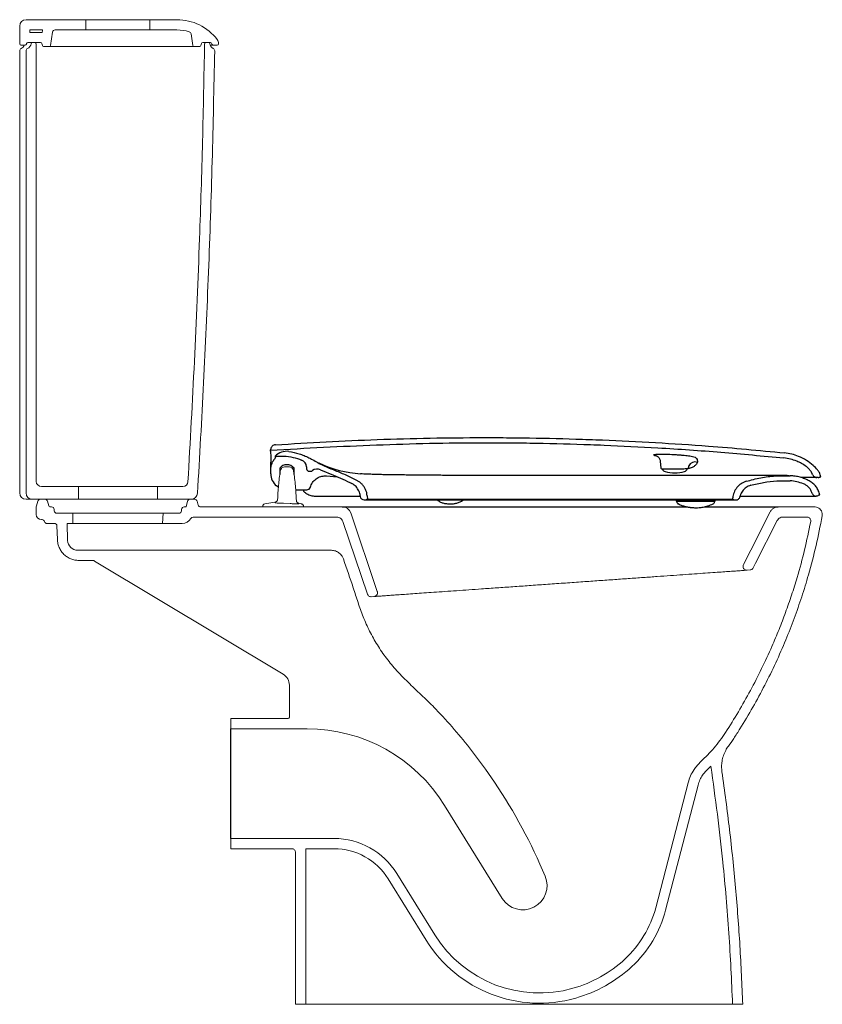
# Model space of a CAD drawing. Header units: millimetres. Extents: x 3325.214 to 3325.843, y 2584.557 to 2585.329.
import ezdxf

# ---------------------------------------------------------------- set-up
doc = ezdxf.new("R2010")
doc.units = ezdxf.units.MM
doc.layers.add('SANINDUSA', color=3, linetype='Continuous')

msp = doc.modelspace()

# ---------------------------------------------------------------- linework, layer by layer
at = {"layer": 'SANINDUSA', "linetype": 'Continuous', "lineweight": 15}
for p, q in [((3325.21885, 2585.32947), (3325.26585, 2585.32947)), ((3325.26585, 2585.32147), (3325.26585, 2585.32947)), ((3325.31585, 2585.32947), (3325.26585, 2585.32947)), ((3325.31585, 2585.32947), (3325.31585, 2585.32147)), ((3325.31585, 2585.32947), (3325.33713, 2585.32947)), ((3325.21385, 2585.32447), (3325.21385, 2585.31047)), ((3325.22185, 2585.32147), (3325.23182, 2585.32147)), ((3325.22185, 2585.32147), (3325.22185, 2585.31947)), ((3325.23148, 2585.31939), (3325.23174, 2585.32103)), ((3325.24162, 2585.32147), (3325.26585, 2585.32147)), ((3325.31585, 2585.32147), (3325.26585, 2585.32147)), ((3325.31585, 2585.32147), (3325.33713, 2585.32147)), ((3325.22185, 2585.31947), (3325.23028, 2585.31947)), ((3325.23799, 2585.30931), (3325.23965, 2585.31978)), ((3325.34824, 2585.31835), (3325.34967, 2585.30931)), ((3325.21385, 2584.95847), (3325.21385, 2585.30504)), ((3325.21485, 2585.30947), (3325.21813, 2585.30947)), ((3325.21885, 2585.30504), (3325.21885, 2584.95847)), ((3325.21908, 2585.31016), (3325.21928, 2585.31078)), ((3325.22023, 2585.31147), (3325.23028, 2585.31147)), ((3325.22379, 2585.31147), (3325.22585, 2585.31147)), ((3325.22685, 2585.31047), (3325.22685, 2584.96747)), ((3325.23125, 2585.31073), (3325.23166, 2585.30921)), ((3325.23262, 2585.30847), (3325.237, 2585.30847)), ((3325.23988, 2585.30847), (3325.237, 2585.30847)), ((3325.2425, 2585.30847), (3325.23988, 2585.30847)), ((3325.35066, 2585.30847), (3325.35504, 2585.30847)), ((3325.356, 2585.30921), (3325.35641, 2585.31073)), ((3325.35738, 2585.31147), (3325.36343, 2585.31147)), ((3325.35984, 2585.31147), (3325.36192, 2585.31147)), ((3325.36438, 2585.31078), (3325.36458, 2585.31016)), ((3325.36553, 2585.30947), (3325.36882, 2585.30947)), ((3325.36983, 2585.31078), (3325.36982, 2585.31045)), ((3325.42214, 2584.97896), (3325.42472, 2584.97897)), ((3325.23085, 2584.96347), (3325.25985, 2584.96347)), ((3325.25985, 2584.95347), (3325.25985, 2584.96347)), ((3325.32185, 2584.96347), (3325.25985, 2584.96347)), ((3325.32185, 2584.96347), (3325.32185, 2584.95347)), ((3325.32185, 2584.96347), (3325.34181, 2584.96347)), ((3325.22385, 2584.95347), (3325.21885, 2584.95347)), ((3325.22385, 2584.95347), (3325.25985, 2584.95347)), ((3325.22806, 2584.95198), (3325.22706, 2584.94823)), ((3325.23, 2584.95347), (3325.23371, 2584.95347)), ((3325.23564, 2584.95198), (3325.23666, 2584.94821)), ((3325.25985, 2584.95347), (3325.32185, 2584.95347)), ((3325.32185, 2584.95347), (3325.34828, 2584.95347)), ((3325.34427, 2584.94747), (3325.34548, 2584.95198)), ((3325.34741, 2584.95347), (3325.35113, 2584.95347)), ((3325.35387, 2584.94895), (3325.35306, 2584.95198)), ((3325.41406, 2584.95115), (3325.40599, 2584.94984)), ((3325.41406, 2584.95087), (3325.41406, 2584.95115)), ((3325.42604, 2584.95006), (3325.42065, 2584.95031)), ((3325.43488, 2584.94984), (3325.43264, 2584.95031)), ((3325.22685, 2584.94668), (3325.22685, 2584.94147)), ((3325.23762, 2584.94747), (3325.23892, 2584.94747)), ((3325.24096, 2584.9444), (3325.24092, 2584.94554)), ((3325.24296, 2584.94247), (3325.25547, 2584.94247)), ((3325.25557, 2584.93947), (3325.25547, 2584.94247)), ((3325.32624, 2584.94247), (3325.25547, 2584.94247)), ((3325.32624, 2584.94247), (3325.32596, 2584.93447)), ((3325.32624, 2584.94247), (3325.33875, 2584.94247)), ((3325.34079, 2584.94554), (3325.34075, 2584.9444)), ((3325.34279, 2584.94747), (3325.34427, 2584.94747)), ((3325.3558, 2584.94747), (3325.46683, 2584.94747)), ((3325.40443, 2584.94789), (3325.40443, 2584.94746)), ((3325.40443, 2584.94746), (3325.40512, 2584.94746)), ((3325.41497, 2584.94746), (3325.40512, 2584.94746)), ((3325.41497, 2584.94746), (3325.4259, 2584.94747)), ((3325.43575, 2584.94747), (3325.4259, 2584.94747)), ((3325.43575, 2584.94747), (3325.43643, 2584.94747)), ((3325.43643, 2584.94747), (3325.43643, 2584.94789)), ((3325.4943, 2584.88115), (3325.47346, 2584.94271)), ((3325.80865, 2584.94747), (3325.83723, 2584.94747)), ((3325.23085, 2584.93747), (3325.23137, 2584.93747)), ((3325.23524, 2584.93447), (3325.24103, 2584.93447)), ((3325.25096, 2584.93447), (3325.25143, 2584.92119)), ((3325.25096, 2584.93447), (3325.2554, 2584.93447)), ((3325.2554, 2584.93447), (3325.25557, 2584.93947)), ((3325.32596, 2584.93447), (3325.2554, 2584.93447)), ((3325.32596, 2584.93447), (3325.34116, 2584.93447)), ((3325.34982, 2584.93947), (3325.46253, 2584.93947)), ((3325.48655, 2584.87908), (3325.46727, 2584.93607)), ((3325.81234, 2584.93947), (3325.83121, 2584.93947)), ((3325.24303, 2584.93254), (3325.2434, 2584.92187)), ((3325.35935, 2584.91347), (3325.25942, 2584.91347)), ((3325.4453, 2584.91347), (3325.35935, 2584.91347)), ((3325.45825, 2584.91347), (3325.44536, 2584.91347)), ((3325.27106, 2584.90547), (3325.26039, 2584.90547)), ((3325.42046, 2584.8162), (3325.27261, 2584.90504)), ((3325.78661, 2584.898), (3325.78429, 2584.89784)), ((3325.49166, 2584.87719), (3325.4896, 2584.87705)), ((3325.42531, 2584.78234), (3325.42531, 2584.80763)), ((3325.42446, 2584.78147), (3325.37935, 2584.78147)), ((3325.37935, 2584.77347), (3325.37935, 2584.78147)), ((3325.43916, 2584.77347), (3325.37935, 2584.77347)), ((3325.56826, 2584.75639), (3325.57919, 2584.74173)), ((3325.58625, 2584.73153), (3325.57919, 2584.74173)), ((3325.75344, 2584.7419), (3325.75583, 2584.74414)), ((3325.73807, 2584.73124), (3325.7126, 2584.6332)), ((3325.74582, 2584.72924), (3325.72034, 2584.63119)), ((3325.59232, 2584.64052), (3325.54707, 2584.71343)), ((3325.37935, 2584.68747), (3325.43916, 2584.68747)), ((3325.37935, 2584.67947), (3325.37935, 2584.68747)), ((3325.4603, 2584.68747), (3325.43916, 2584.68747)), ((3325.37935, 2584.67947), (3325.42716, 2584.67947)), ((3325.4603, 2584.67947), (3325.43816, 2584.67947)), ((3325.43816, 2584.55747), (3325.43816, 2584.67947)), ((3325.43016, 2584.55747), (3325.43016, 2584.67647)), ((3325.53943, 2584.61194), (3325.50958, 2584.66005)), ((3325.53264, 2584.60772), (3325.50279, 2584.65583)), ((3325.43016, 2584.55747), (3325.43816, 2584.55747)), ((3325.43816, 2584.55747), (3325.44251, 2584.55747)), ((3325.64279, 2584.55747), (3325.46704, 2584.55747)), ((3325.64279, 2584.55747), (3325.65079, 2584.55747)), ((3325.77283, 2584.55747), (3325.78083, 2584.55747))]:
    msp.add_line(p, q, dxfattribs=at)
at = {"layer": 'SANINDUSA'}
for p, q in [((3325.41063, 2584.99196), (3325.41063, 2584.99216)), ((3325.41069, 2584.98524), (3325.41071, 2584.98252)), ((3325.41079, 2584.97403), (3325.41071, 2584.98252)), ((3325.71621, 2584.98324), (3325.71672, 2584.97794)), ((3325.41079, 2584.97347), (3325.41079, 2584.97682)), ((3325.41779, 2584.97777), (3325.41783, 2584.97294)), ((3325.42904, 2584.97286), (3325.429, 2584.97786)), ((3325.43875, 2584.97894), (3325.43883, 2584.97736)), ((3325.44083, 2584.97546), (3325.44218, 2584.97546)), ((3325.44977, 2584.9766), (3325.45985, 2584.97225)), ((3325.48111, 2584.9734), (3325.48112, 2584.97341)), ((3325.71781, 2584.97704), (3325.71785, 2584.97694)), ((3325.73728, 2584.97711), (3325.73731, 2584.97721)), ((3325.73838, 2584.97813), (3325.73845, 2584.97899)), ((3325.45432, 2584.9718), (3325.46294, 2584.97106)), ((3325.45985, 2584.97225), (3325.45984, 2584.97227)), ((3325.83994, 2584.97051), (3325.83884, 2584.97051)), ((3325.84168, 2584.97101), (3325.84198, 2584.97101)), ((3325.43034, 2584.96082), (3325.4349, 2584.96082)), ((3325.43639, 2584.96081), (3325.43639, 2584.96043)), ((3325.43639, 2584.96043), (3325.43639, 2584.96022)), ((3325.44682, 2584.95592), (3325.44692, 2584.95592)), ((3325.48087, 2584.95612), (3325.4809, 2584.95575)), ((3325.48399, 2584.95292), (3325.48432, 2584.95292)), ((3325.48432, 2584.95292), (3325.48432, 2584.95292)), ((3325.48432, 2584.95292), (3325.56793, 2584.95292)), ((3325.48619, 2584.95342), (3325.48662, 2584.95342)), ((3325.48638, 2584.95621), (3325.48662, 2584.95342)), ((3325.48638, 2584.95617), (3325.48638, 2584.95621)), ((3325.48638, 2584.95617), (3325.48662, 2584.95342)), ((3325.48662, 2584.95342), (3325.56844, 2584.95342)), ((3325.48662, 2584.95342), (3325.48662, 2584.95342)), ((3325.56793, 2584.95292), (3325.65798, 2584.95292)), ((3325.56844, 2584.95342), (3325.65768, 2584.95342)), ((3325.65768, 2584.95342), (3325.73089, 2584.95342)), ((3325.65798, 2584.95292), (3325.73237, 2584.95292)), ((3325.72852, 2584.95292), (3325.72856, 2584.95237)), ((3325.72906, 2584.95192), (3325.74043, 2584.95192)), ((3325.7291, 2584.95192), (3325.72911, 2584.95164)), ((3325.73038, 2584.9498), (3325.73034, 2584.9498)), ((3325.73089, 2584.95342), (3325.75137, 2584.95342)), ((3325.73237, 2584.95292), (3325.75314, 2584.95292)), ((3325.74043, 2584.95192), (3325.75879, 2584.95192)), ((3325.75137, 2584.95342), (3325.77291, 2584.95342)), ((3325.75314, 2584.95292), (3325.77522, 2584.95292)), ((3325.75874, 2584.95158), (3325.75875, 2584.95192)), ((3325.75933, 2584.95292), (3325.75928, 2584.95237)), ((3325.77291, 2584.95342), (3325.77301, 2584.9545)), ((3325.77291, 2584.95342), (3325.77335, 2584.95342)), ((3325.77522, 2584.95292), (3325.77555, 2584.95292)), ((3325.83865, 2584.95592), (3325.83833, 2584.95592)), ((3325.84093, 2584.95692), (3325.84118, 2584.95692)), ((3325.46683, 2584.94747), (3325.73747, 2584.94747)), ((3325.75059, 2584.94747), (3325.80865, 2584.94747)), ((3325.37935, 2584.68747), (3325.37935, 2584.77347))]:
    msp.add_line(p, q, dxfattribs=at)
at = {"layer": 'SANINDUSA', "flags": 128}
for points in [[(3325.71167, 2584.98781), (3325.71261, 2584.9877), (3325.71311, 2584.98756)], [(3325.7374, 2584.97721), (3325.73722, 2584.97721), (3325.73669, 2584.9772), (3325.73583, 2584.97719), (3325.73468, 2584.97718), (3325.73327, 2584.97717), (3325.73165, 2584.97716), (3325.72988, 2584.97714), (3325.72803, 2584.97713), (3325.72616, 2584.97711), (3325.72435, 2584.97709), (3325.72265, 2584.97708), (3325.72112, 2584.97707), (3325.71983, 2584.97705), (3325.71882, 2584.97705), (3325.71813, 2584.97704), (3325.71777, 2584.97704), (3325.71773, 2584.97704)], [(3325.8172, 2584.97192), (3325.8158, 2584.97196), (3325.81361, 2584.97199), (3325.81101, 2584.972), (3325.80788, 2584.97201), (3325.8041, 2584.97202), (3325.79951, 2584.97202), (3325.79395, 2584.97202), (3325.78815, 2584.97202), (3325.78488, 2584.97202), (3325.78315, 2584.97202), (3325.7827, 2584.97202), (3325.78259, 2584.97202), (3325.78259, 2584.97202), (3325.78259, 2584.97202), (3325.78259, 2584.97202), (3325.78259, 2584.97202), (3325.78259, 2584.97202), (3325.78259, 2584.97202), (3325.78259, 2584.97202), (3325.77856, 2584.97202), (3325.77374, 2584.97202), (3325.77015, 2584.97202), (3325.76619, 2584.97202), (3325.76182, 2584.97202), (3325.76068, 2584.97202), (3325.7604, 2584.97202), (3325.76026, 2584.97202), (3325.76019, 2584.97202), (3325.76015, 2584.97202), (3325.76014, 2584.97202), (3325.76014, 2584.97202), (3325.76014, 2584.97202), (3325.76014, 2584.97202), (3325.76014, 2584.97202), (3325.76014, 2584.97202), (3325.76014, 2584.97202), (3325.76014, 2584.97202), (3325.76014, 2584.97202), (3325.75945, 2584.97202), (3325.75745, 2584.97202), (3325.75723, 2584.97202), (3325.75712, 2584.97202), (3325.75709, 2584.97202), (3325.75708, 2584.97202), (3325.75707, 2584.97202), (3325.75707, 2584.97202), (3325.75707, 2584.97202), (3325.75707, 2584.97202), (3325.75707, 2584.97202), (3325.75707, 2584.97202), (3325.75707, 2584.97202), (3325.75707, 2584.97202), (3325.7486, 2584.97203), (3325.7405, 2584.97203), (3325.73268, 2584.97203), (3325.72521, 2584.97204), (3325.71802, 2584.97204), (3325.71085, 2584.97204), (3325.70379, 2584.97204), (3325.69823, 2584.97205), (3325.69298, 2584.97205), (3325.68805, 2584.97205), (3325.68346, 2584.97206), (3325.67922, 2584.97206), (3325.67501, 2584.97206), (3325.67094, 2584.97206), (3325.66595, 2584.97206), (3325.66312, 2584.97206), (3325.6585, 2584.97207), (3325.65338, 2584.97207), (3325.6479, 2584.97207), (3325.63841, 2584.97208), (3325.62801, 2584.97209), (3325.61672, 2584.9721), (3325.60456, 2584.97211), (3325.59154, 2584.97212), (3325.58297, 2584.97213), (3325.58078, 2584.97213), (3325.57968, 2584.97213), (3325.57941, 2584.97213), (3325.57927, 2584.97213), (3325.57923, 2584.97213), (3325.57922, 2584.97213), (3325.57921, 2584.97213), (3325.5792, 2584.97213), (3325.5792, 2584.97213), (3325.5792, 2584.97213), (3325.5792, 2584.97213), (3325.5792, 2584.97213), (3325.5721, 2584.97214), (3325.56418, 2584.97214), (3325.56161, 2584.97214), (3325.56029, 2584.97215), (3325.56027, 2584.97215), (3325.56026, 2584.97215), (3325.56026, 2584.97215), (3325.56026, 2584.97215), (3325.56026, 2584.97215), (3325.56026, 2584.97215), (3325.56026, 2584.97215), (3325.56026, 2584.97215), (3325.56009, 2584.97215), (3325.5593, 2584.97215)]]:
    msp.add_lwpolyline(points, dxfattribs=at)
at = {"layer": 'SANINDUSA', "linetype": 'Continuous', "lineweight": 15, "flags": 128}
for points in [[(3325.80241, 2584.94363), (3325.78716, 2584.91354), (3325.7814, 2584.90219)], [(3325.80788, 2584.93673), (3325.79096, 2584.90336), (3325.78908, 2584.89964)]]:
    msp.add_lwpolyline(points, dxfattribs=at)
at = {"layer": 'SANINDUSA', "linetype": 'Continuous', "lineweight": 15}
for centre, radius, start, end in [((3325.21885, 2585.32447), 0.005, 90, 180), ((3325.33713, 2585.28947), 0.04, 37.68306, 90), ((3325.24162, 2585.31947), 0.01, 168.46304, 171), ((3325.24162, 2585.31947), 0.002, 90, 171), ((3325.33713, 2585.28947), 0.032, 72.27153, 90), ((3325.23028, 2585.31047), 0.009, 82.33174, 90), ((3325.34626, 2585.31804), 0.002, 9, 72.27153), ((3325.36483, 2585.31086), 0.005, 359.05463, 37.68306), ((3325.21485, 2585.31047), 0.001, 180, 270), ((3325.21585, 2585.30504), 0.002, 115.37693, 180), ((3325.21285, 2585.31137), 0.005, 295.37786, 337.35161), ((3325.21813, 2585.31047), 0.001, 270, 342), ((3325.22085, 2585.30504), 0.002, 115.38622, 180.00086), ((3325.22023, 2585.31047), 0.001, 90, 162), ((3325.21785, 2585.31136), 0.005, 295.39151, 351.39135), ((3325.22378, 2585.31047), 0.001, 90.00634, 171.38488), ((3325.22585, 2585.31047), 0.001, 0, 90), ((3325.23028, 2585.31047), 0.001, 15, 90), ((3325.23262, 2585.30947), 0.001, 195, 270), ((3325.237, 2585.30947), 0.001, 270, 351), ((3325.35066, 2585.30947), 0.001, 189, 270), ((3325.35504, 2585.30947), 0.001, 270, 345), ((3325.35738, 2585.31047), 0.001, 90, 165), ((3325.35984, 2585.31047), 0.001, 90, 179.05833), ((3325.36192, 2585.31047), 0.001, 8.44857, 90), ((3325.36785, 2585.31135), 0.005, 188.44857, 243.65953), ((3325.36343, 2585.31047), 0.001, 18, 90), ((3325.36553, 2585.31047), 0.001, 198, 270), ((3325.36475, 2585.30507), 0.002, 359.02076, 63.65953), ((3325.36882, 2585.31047), 0.001, 270, 359.05231), ((3325.23085, 2584.96747), 0.004, 180, 270), ((3325.34181, 2584.96747), 0.004, 270, 356.59202), ((3325.21885, 2584.95847), 0.005, 180, 270), ((3325.22385, 2584.95847), 0.005, 180, 270), ((3325.34828, 2584.95847), 0.005, 270, 356.53134), ((3325.23, 2584.95147), 0.002, 90, 165), ((3325.23371, 2584.95147), 0.002, 15, 90), ((3325.34741, 2584.95147), 0.002, 90, 165), ((3325.35113, 2584.95147), 0.002, 15, 90), ((3325.23285, 2584.94668), 0.006, 165, 180), ((3325.23762, 2584.94847), 0.001, 195, 270), ((3325.23892, 2584.94547), 0.002, 2, 90), ((3325.24296, 2584.94447), 0.002, 182, 270), ((3325.33875, 2584.94447), 0.002, 270, 358), ((3325.34279, 2584.94547), 0.002, 90, 178), ((3325.3558, 2584.94947), 0.002, 195, 270), ((3325.46683, 2584.94047), 0.007, 18.69489, 90), ((3325.23085, 2584.94147), 0.004, 180, 270), ((3325.23137, 2584.93547), 0.002, 14.47751, 90), ((3325.23524, 2584.93647), 0.002, 194.47751, 270), ((3325.24103, 2584.93247), 0.002, 2, 90), ((3325.34116, 2584.94247), 0.008, 270, 330), ((3325.34982, 2584.93747), 0.002, 90, 150), ((3325.25942, 2584.92147), 0.008, 182, 269.99982), ((3325.49145, 2584.88019), 0.003, 274.03579, 349.38496), ((3325.41531, 2584.80763), 0.01, 0, 58.99978), ((3325.43916, 2584.64647), 0.127, 31.82114, 90), ((3325.22867, 2584.49158), 0.43063, 22.70963, 33.86285), ((3325.4603, 2584.62947), 0.058, 31.82114, 90), ((3325.4603, 2584.62947), 0.05, 31.82114, 90), ((3325.60842, 2584.65051), 0.01896, 211.82114, 22.70963), ((3325.6318, 2584.6542), 0.08348, 312.73019, 345.43475), ((3325.6318, 2584.6542), 0.09148, 312.73019, 345.43475), ((3325.62137, 2584.66279), 0.09643, 211.82114, 285.84749), ((3325.62137, 2584.66279), 0.10443, 211.82114, 285.84749), ((3325.62026, 2584.66668), 0.10048, 285.84749, 312.73019), ((3325.62026, 2584.66668), 0.10848, 285.84749, 312.73019)]:
    msp.add_arc(centre, radius, start, end, dxfattribs=at)
at = {"layer": 'SANINDUSA'}
for centre, radius, start, end in [((3325.42329, 2584.97855), 0.0125, 82.03263, 136.67916), ((3325.42343, 2584.97346), 0.00709, 38.31515, 142.68485), ((3325.43276, 2584.97862), 0.006, 3, 68.44051), ((3325.48736, 2585.065), 0.0918, 244.8652, 266.07808), ((3325.7434, 2584.97752), 0.00524, 68.88197, 156.95365), ((3325.42344, 2584.97347), 0.01265, 180, 229.02019), ((3325.44083, 2584.97746), 0.002, 183, 270), ((3325.44218, 2584.97746), 0.002, 270, 308.44475), ((3325.44715, 2584.9712), 0.006, 64.13465, 128.44475), ((3325.71772, 2584.97804), 0.001, 185.5, 270.5), ((3325.72066, 2584.97799), 0.003, 200.5, 255.11074), ((3325.72734, 2585.00311), 0.02899, 255.11074, 285.88926), ((3325.73445, 2584.97811), 0.003, 285.88926, 340.5), ((3325.73739, 2584.97821), 0.001, 270.5, 355.5), ((3325.43893, 2584.96392), 0.0031, 270.00948, 343.98105), ((3325.48399, 2584.95602), 0.0031, 185, 270), ((3325.48432, 2584.95667), 0.00375, 270, 299.92656), ((3325.48432, 2584.95667), 0.00375, 270, 299.92656), ((3325.72906, 2584.95242), 0.0005, 185, 270), ((3325.75685, 2584.95156), 0.00189, 293.61707, 0.75405), ((3325.75878, 2584.95241), 0.000496, 270.38112, 355.47746)]:
    msp.add_arc(centre, radius, start, end, dxfattribs=at)
at = {"layer": 'SANINDUSA', "linetype": 'Continuous', "lineweight": 15}
for points, knots in [([(3325.35066, 2585.30847), (3325.35052, 2585.30847), (3325.35024, 2585.30847), (3325.34897, 2585.30847), (3325.34707, 2585.30847), (3325.3448, 2585.30847), (3325.34146, 2585.30847), (3325.33696, 2585.30847), (3325.3315, 2585.30847), (3325.32512, 2585.30847), (3325.31788, 2585.30847), (3325.30989, 2585.30847), (3325.30127, 2585.30847), (3325.29212, 2585.30847), (3325.28256, 2585.30847), (3325.27269, 2585.30847), (3325.26264, 2585.30847), (3325.25251, 2585.30847), (3325.24584, 2585.30847), (3325.2425, 2585.30847)], [0, 0, 0, 0, 0.1400877, 0.2801764, 0.3283706, 0.3766558, 0.4247615, 0.4728617, 0.5211152, 0.5692162, 0.6172191, 0.6653745, 0.7133776, 0.7610933, 0.8089589, 0.8566739, 0.9043993, 0.9522759, 1, 1, 1, 1]), ([(3325.35884, 2585.31048), (3325.35835, 2585.28505), (3325.35738, 2585.23419), (3325.35477, 2585.15119), (3325.35114, 2585.06218), (3325.34757, 2584.99864), (3325.3458, 2584.96723)], [0, 0, 0, 0, 0.222111, 0.444242, 0.725224, 1, 1, 1, 1]), ([(3325.36675, 2585.30504), (3325.36616, 2585.27612), (3325.365, 2585.21828), (3325.36204, 2585.13155), (3325.35826, 2585.04483), (3325.35493, 2584.98705), (3325.35327, 2584.95816)], [0, 0, 0, 0, 0.249941, 0.499912, 0.749941, 1, 1, 1, 1]), ([(3325.36553, 2585.30947), (3325.36553, 2585.30947), (3325.36553, 2585.30947), (3325.36536, 2585.30947), (3325.3648, 2585.30947), (3325.36412, 2585.30947), (3325.36359, 2585.30947), (3325.36329, 2585.30947)], [0, 0, 0, 0, 0.02407, 0.3330789, 0.6420874, 0.7965833, 1, 1, 1, 1]), ([(3325.41609, 2584.9533), (3325.41627, 2584.95678), (3325.41666, 2584.96434), (3325.41768, 2584.97182), (3325.41819, 2584.97556)], [0, 0, 0, 0, 0.4992582, 1, 1, 1, 1]), ([(3325.41819, 2584.97556), (3325.41831, 2584.97602), (3325.41854, 2584.97695), (3325.41949, 2584.97806), (3325.42072, 2584.97882), (3325.42167, 2584.97892), (3325.42214, 2584.97896)], [0, 0, 0, 0, 0.247936, 0.497229, 0.748098, 1, 1, 1, 1]), ([(3325.42868, 2584.97556), (3325.42856, 2584.97602), (3325.42832, 2584.97695), (3325.42738, 2584.97806), (3325.42614, 2584.97882), (3325.42519, 2584.97892), (3325.42472, 2584.97897)], [0, 0, 0, 0, 0.247842, 0.497103, 0.748011, 1, 1, 1, 1]), ([(3325.42868, 2584.97556), (3325.4292, 2584.97169), (3325.43026, 2584.96394), (3325.43063, 2584.95611), (3325.43081, 2584.95244)], [0, 0, 0, 0, 0.499868, 1, 1, 1, 1]), ([(3325.40599, 2584.94984), (3325.40578, 2584.94977), (3325.40535, 2584.94962), (3325.40484, 2584.94916), (3325.4045, 2584.94856), (3325.40446, 2584.94811), (3325.40443, 2584.94789)], [0, 0, 0, 0, 0.25, 0.5, 0.75, 1, 1, 1, 1]), ([(3325.41406, 2584.95115), (3325.41432, 2584.95121), (3325.41485, 2584.95132), (3325.41544, 2584.95173), (3325.41564, 2584.95209), (3325.41572, 2584.95222)], [0, 0, 0, 0, 0.39089, 0.78178, 1, 1, 1, 1]), ([(3325.42065, 2584.95031), (3325.41992, 2584.95032), (3325.41844, 2584.95033), (3325.41646, 2584.95041), (3325.41497, 2584.95054), (3325.41417, 2584.9507), (3325.41409, 2584.95082), (3325.41406, 2584.95087)], [0, 0, 0, 0, 0.212397, 0.42536, 0.640043, 0.855973, 1, 1, 1, 1]), ([(3325.41572, 2584.95222), (3325.41579, 2584.95232), (3325.41602, 2584.95263), (3325.41606, 2584.95303), (3325.41609, 2584.9533)], [0, 0, 0, 0, 0.306392, 1, 1, 1, 1]), ([(3325.43271, 2584.95006), (3325.43265, 2584.95001), (3325.43255, 2584.94991), (3325.43144, 2584.94986), (3325.42976, 2584.94987), (3325.42783, 2584.94994), (3325.42656, 2584.95002), (3325.42604, 2584.95006)], [0, 0, 0, 0, 0.21365, 0.42583, 0.638368, 0.852062, 1, 1, 1, 1]), ([(3325.43107, 2584.95147), (3325.43105, 2584.95152), (3325.43087, 2584.95182), (3325.43084, 2584.95218), (3325.43081, 2584.95244)], [0, 0, 0, 0, 0.299823, 1, 1, 1, 1]), ([(3325.43264, 2584.95031), (3325.43248, 2584.95035), (3325.43215, 2584.95044), (3325.43171, 2584.9507), (3325.43133, 2584.95104), (3325.43116, 2584.95133), (3325.43107, 2584.95147)], [0, 0, 0, 0, 0.249986, 0.499972, 0.749973, 1, 1, 1, 1]), ([(3325.43264, 2584.95031), (3325.43264, 2584.95031), (3325.43264, 2584.95031), (3325.43267, 2584.95018), (3325.43271, 2584.95006)], [0, 0, 0, 0, 0.000011, 1, 1, 1, 1]), ([(3325.43643, 2584.94789), (3325.43641, 2584.94812), (3325.43637, 2584.94857), (3325.43602, 2584.94916), (3325.43552, 2584.94963), (3325.43509, 2584.94977), (3325.43488, 2584.94984)], [0, 0, 0, 0, 0.25, 0.5, 0.75, 1, 1, 1, 1]), ([(3325.80241, 2584.94363), (3325.80284, 2584.9443), (3325.80369, 2584.94563), (3325.80571, 2584.94695), (3325.80745, 2584.94743), (3325.80844, 2584.94746), (3325.80865, 2584.94747)], [0, 0, 0, 0, 0.3061348, 0.6122715, 0.9184105, 1, 1, 1, 1]), ([(3325.83723, 2584.94747), (3325.83733, 2584.94746), (3325.83812, 2584.94745), (3325.83959, 2584.94711), (3325.84134, 2584.94599), (3325.8426, 2584.94438), (3325.8433, 2584.94243), (3325.84319, 2584.94108), (3325.84313, 2584.9404)], [0, 0, 0, 0, 0.027558, 0.228678, 0.421508, 0.614339, 0.80717, 1, 1, 1, 1]), ([(3325.46253, 2584.93947), (3325.46309, 2584.93941), (3325.46422, 2584.9393), (3325.46571, 2584.93844), (3325.46675, 2584.93731), (3325.46712, 2584.93643), (3325.46727, 2584.93607)], [0, 0, 0, 0, 0.2709594, 0.5419209, 0.8128792, 1, 1, 1, 1]), ([(3325.74804, 2584.7478), (3325.74983, 2584.7495), (3325.75342, 2584.7529), (3325.7584, 2584.75846), (3325.76306, 2584.76433), (3325.7695, 2584.77375), (3325.7775, 2584.78677), (3325.78699, 2584.80346), (3325.79578, 2584.82058), (3325.80319, 2584.83659), (3325.80936, 2584.85134), (3325.81449, 2584.86475), (3325.81922, 2584.87833), (3325.82433, 2584.89466), (3325.82955, 2584.91381), (3325.83262, 2584.92853), (3325.83415, 2584.93589)], [0, 0, 0, 0, 0.035409, 0.070818, 0.106813, 0.142814, 0.234291, 0.32577, 0.417879, 0.509987, 0.578496, 0.647005, 0.715775, 0.784546, 0.892147, 1, 1, 1, 1]), ([(3325.76955, 2584.75979), (3325.77098, 2584.7618), (3325.77411, 2584.76635), (3325.78061, 2584.77651), (3325.78887, 2584.79035), (3325.79823, 2584.8076), (3325.80686, 2584.82523), (3325.81453, 2584.8427), (3325.82129, 2584.85996), (3325.82722, 2584.87694), (3325.83305, 2584.89597), (3325.83858, 2584.91709), (3325.84162, 2584.93263), (3325.84313, 2584.9404)], [0.0514766, 0.0514766, 0.0514766, 0.0514766, 0.0876123, 0.1314503, 0.2261358, 0.3209033, 0.4156698, 0.5103537, 0.5971454, 0.6839679, 0.7707588, 0.8853787, 1, 1, 1, 1]), ([(3325.80788, 2584.93673), (3325.80818, 2584.9372), (3325.80879, 2584.93816), (3325.81023, 2584.9391), (3325.81144, 2584.93942), (3325.81215, 2584.93946), (3325.8123, 2584.93947), (3325.81234, 2584.93947)], [0, 0, 0, 0, 0.306119, 0.612238, 0.918359, 0.978355, 1, 1, 1, 1]), ([(3325.83121, 2584.93947), (3325.83154, 2584.93943), (3325.83222, 2584.93937), (3325.83312, 2584.93885), (3325.8338, 2584.93809), (3325.83419, 2584.93714), (3325.83423, 2584.93637), (3325.83416, 2584.93597), (3325.83415, 2584.93589)], [0, 0, 0, 0, 0.191375, 0.382751, 0.574127, 0.765502, 0.956878, 1, 1, 1, 1]), ([(3325.26039, 2584.90547), (3325.2593, 2584.90553), (3325.25713, 2584.90565), (3325.25399, 2584.90661), (3325.25108, 2584.90812), (3325.24852, 2584.91015), (3325.24638, 2584.91265), (3325.24478, 2584.91549), (3325.2437, 2584.91861), (3325.2435, 2584.92078), (3325.2434, 2584.92187)], [0, 0, 0, 0, 0.12483, 0.249979, 0.374521, 0.499786, 0.62431, 0.749488, 0.87426, 1, 1, 1, 1]), ([(3325.45825, 2584.91347), (3325.45938, 2584.91336), (3325.46163, 2584.91313), (3325.46461, 2584.91141), (3325.46669, 2584.90914), (3325.46742, 2584.90739), (3325.46772, 2584.90667)], [0, 0, 0, 0, 0.270962, 0.541924, 0.812885, 1, 1, 1, 1]), ([(3325.27106, 2584.90547), (3325.27134, 2584.90545), (3325.27188, 2584.90541), (3325.27237, 2584.90516), (3325.27261, 2584.90504)], [0, 0, 0, 0, 0.500003, 1, 1, 1, 1]), ([(3325.46772, 2584.90667), (3325.47031, 2584.89911), (3325.47418, 2584.88776), (3325.47915, 2584.87258), (3325.48313, 2584.86114), (3325.48813, 2584.84997), (3325.49422, 2584.83907), (3325.50135, 2584.82865), (3325.50985, 2584.81843), (3325.51961, 2584.80868), (3325.53011, 2584.79895), (3325.54202, 2584.78726), (3325.55481, 2584.77309), (3325.56378, 2584.76195), (3325.56826, 2584.75638)], [0, 0, 0, 0, 0.130338, 0.195528, 0.260689, 0.327744, 0.394798, 0.464111, 0.533423, 0.611182, 0.689022, 0.766821, 0.883411, 1, 1, 1, 1]), ([(3325.78429, 2584.89784), (3325.78416, 2584.89783), (3325.78389, 2584.89781), (3325.78205, 2584.89768), (3325.77923, 2584.89748), (3325.77543, 2584.89721), (3325.77088, 2584.89689), (3325.76547, 2584.89651), (3325.75906, 2584.89606), (3325.75162, 2584.89553), (3325.74318, 2584.89494), (3325.73403, 2584.89429), (3325.72424, 2584.8936), (3325.71386, 2584.89287), (3325.70283, 2584.89209), (3325.69118, 2584.89127), (3325.67898, 2584.89041), (3325.66652, 2584.88953), (3325.65353, 2584.88861), (3325.64009, 2584.88766), (3325.62655, 2584.88671), (3325.61337, 2584.88578), (3325.60062, 2584.88488), (3325.58812, 2584.884), (3325.5766, 2584.88319), (3325.56605, 2584.88244), (3325.55644, 2584.88176), (3325.54722, 2584.88111), (3325.53864, 2584.88051), (3325.53077, 2584.87995), (3325.52362, 2584.87945), (3325.51708, 2584.87899), (3325.51121, 2584.87857), (3325.50606, 2584.87821), (3325.50164, 2584.8779), (3325.49799, 2584.87764), (3325.49513, 2584.87744), (3325.49318, 2584.8773), (3325.49217, 2584.87723), (3325.49203, 2584.87722), (3325.49201, 2584.87722)], [0, 0, 0, 0, 0.028883, 0.057824, 0.086698, 0.112706, 0.138807, 0.16491, 0.19092, 0.219181, 0.247445, 0.275338, 0.303337, 0.331333, 0.359224, 0.388223, 0.417339, 0.446471, 0.475494, 0.507133, 0.538774, 0.568596, 0.59851, 0.628424, 0.658246, 0.683412, 0.708638, 0.733848, 0.758991, 0.782807, 0.8067, 0.830592, 0.854408, 0.878235, 0.90214, 0.926043, 0.949869, 0.973349, 0.996897, 1, 1, 1, 1]), ([(3325.78429, 2584.89784), (3325.78426, 2584.89784), (3325.78417, 2584.89783), (3325.78375, 2584.89783), (3325.78302, 2584.89796), (3325.78213, 2584.89847), (3325.78146, 2584.89925), (3325.78109, 2584.90021), (3325.78103, 2584.90124), (3325.78128, 2584.90187), (3325.7814, 2584.90219)], [0, 0, 0, 0, 0.016121, 0.040973, 0.200815, 0.360654, 0.52049, 0.680325, 0.84016, 1, 1, 1, 1]), ([(3325.78908, 2584.89964), (3325.7889, 2584.89935), (3325.78853, 2584.89878), (3325.78768, 2584.89822), (3325.787, 2584.89803), (3325.78665, 2584.89801), (3325.78661, 2584.898)], [0, 0, 0, 0, 0.327045, 0.654095, 0.969718, 1, 1, 1, 1]), ([(3325.4943, 2584.88115), (3325.49436, 2584.8809), (3325.49449, 2584.8804), (3325.49443, 2584.87989), (3325.4944, 2584.87963)], [0, 0, 0, 0, 0.499425, 1, 1, 1, 1]), ([(3325.4896, 2584.87705), (3325.48926, 2584.87706), (3325.48859, 2584.87708), (3325.48766, 2584.87753), (3325.48693, 2584.87821), (3325.48667, 2584.8788), (3325.48655, 2584.87908)], [0, 0, 0, 0, 0.256485, 0.512964, 0.769449, 1, 1, 1, 1]), ([(3325.42531, 2584.78234), (3325.42527, 2584.78228), (3325.42504, 2584.78195), (3325.42472, 2584.78168), (3325.42446, 2584.78147)], [0, 0, 0, 0, 0.171304, 1, 1, 1, 1]), ([(3325.76455, 2584.73987), (3325.76442, 2584.7412), (3325.76414, 2584.7439), (3325.76452, 2584.74811), (3325.76557, 2584.7524), (3325.76726, 2584.7564), (3325.76883, 2584.75873), (3325.76955, 2584.75979)], [0, 0, 0, 0, 0.190606, 0.385583, 0.5988, 0.818201, 1, 1, 1, 1]), ([(3325.73807, 2584.73124), (3325.73863, 2584.73303), (3325.73975, 2584.73663), (3325.74228, 2584.74113), (3325.74506, 2584.74488), (3325.74704, 2584.74682), (3325.74804, 2584.7478)], [0, 0, 0, 0, 0.28692, 0.575545, 0.786184, 1, 1, 1, 1]), ([(3325.74582, 2584.72924), (3325.74626, 2584.73066), (3325.74713, 2584.73345), (3325.7491, 2584.73689), (3325.75121, 2584.73971), (3325.75269, 2584.74116), (3325.75344, 2584.7419)], [0, 0, 0, 0, 0.295787, 0.5846, 0.790814, 1, 1, 1, 1]), ([(3325.75583, 2584.74414), (3325.75759, 2584.73165), (3325.76112, 2584.70667), (3325.76497, 2584.67231), (3325.7679, 2584.64115), (3325.77003, 2584.61325), (3325.77172, 2584.58536), (3325.77246, 2584.56676), (3325.77283, 2584.55747)], [0, 0, 0, 0, 0.201759, 0.40362, 0.552979, 0.702379, 0.851169, 1, 1, 1, 1]), ([(3325.78083, 2584.55747), (3325.78019, 2584.57273), (3325.77889, 2584.60324), (3325.77536, 2584.64891), (3325.77075, 2584.69448), (3325.76662, 2584.72474), (3325.76455, 2584.73987)], [0, 0, 0, 0, 0.250114, 0.500029, 0.749929, 1, 1, 1, 1]), ([(3325.43016, 2584.67647), (3325.43013, 2584.6768), (3325.43006, 2584.67748), (3325.42954, 2584.67838), (3325.42878, 2584.67906), (3325.42794, 2584.67942), (3325.42738, 2584.67945), (3325.42716, 2584.67947)], [0, 0, 0, 0, 0.214693, 0.429387, 0.644082, 0.858776, 1, 1, 1, 1]), ([(3325.46704, 2584.55747), (3325.46553, 2584.55747), (3325.46252, 2584.55747), (3325.4582, 2584.55747), (3325.45419, 2584.55747), (3325.4506, 2584.55747), (3325.44754, 2584.55747), (3325.44515, 2584.55747), (3325.4434, 2584.55747), (3325.4428, 2584.55747), (3325.44251, 2584.55747)], [0, 0, 0, 0, 0.12669, 0.253379, 0.380069, 0.506759, 0.633448, 0.760138, 0.880069, 1, 1, 1, 1]), ([(3325.77283, 2584.55747), (3325.77271, 2584.55747), (3325.77248, 2584.55747), (3325.77065, 2584.55747), (3325.76778, 2584.55747), (3325.76374, 2584.55747), (3325.75866, 2584.55747), (3325.7526, 2584.55747), (3325.74559, 2584.55747), (3325.73777, 2584.55747), (3325.72923, 2584.55747), (3325.72004, 2584.55747), (3325.71035, 2584.55747), (3325.70112, 2584.55747), (3325.69254, 2584.55747), (3325.68473, 2584.55747), (3325.67688, 2584.55747), (3325.66557, 2584.55747), (3325.65688, 2584.55747), (3325.65079, 2584.55747)], [0, 0, 0, 0, 0.059641, 0.119472, 0.179114, 0.238758, 0.298594, 0.358238, 0.417849, 0.477649, 0.537259, 0.596917, 0.656765, 0.716423, 0.761029, 0.80578, 0.850607, 0.895316, 1, 1, 1, 1])]:
    msp.add_open_spline(points, degree=3, knots=knots, dxfattribs=at)
at = {"layer": 'SANINDUSA'}
for points, knots in [([(3325.41063, 2584.99196), (3325.42446, 2584.99274), (3325.45212, 2584.99429), (3325.49364, 2584.99616), (3325.53517, 2584.99745), (3325.56994, 2584.99787), (3325.59438, 2584.99777), (3325.60851, 2584.99762), (3325.6297, 2584.99729), (3325.65088, 2584.99672), (3325.68264, 2584.99551), (3325.71677, 2584.9938), (3325.76382, 2584.99057), (3325.79669, 2584.98742), (3325.81313, 2584.98585)], [0, 0, 0, 0, 0.103109, 0.206227, 0.309334, 0.412426, 0.465003, 0.49129, 0.517578, 0.622734, 0.649022, 0.754178, 0.877089, 1, 1, 1, 1]), ([(3325.4144, 2584.99619), (3325.41395, 2584.99612), (3325.41306, 2584.99598), (3325.4119, 2584.99522), (3325.41106, 2584.99415), (3325.41067, 2584.99307), (3325.41064, 2584.99239), (3325.41063, 2584.99216)], [0, 0, 0, 0, 0.221644, 0.443289, 0.664933, 0.886578, 1, 1, 1, 1]), ([(3325.4144, 2584.99619), (3325.42768, 2584.99697), (3325.45425, 2584.99853), (3325.49469, 2585.00044), (3325.53571, 2585.00153), (3325.57037, 2585.00186), (3325.59463, 2585.00177), (3325.61888, 2585.0015), (3325.64313, 2585.00097), (3325.67777, 2584.99974), (3325.71238, 2584.99805), (3325.75001, 2584.99553), (3325.78373, 2584.99276), (3325.8036, 2584.9908), (3325.81353, 2584.98983)], [0, 0, 0, 0, 0.099894, 0.199783, 0.303845, 0.407906, 0.459928, 0.485938, 0.589983, 0.642005, 0.746067, 0.850129, 0.925064, 1, 1, 1, 1]), ([(3325.41064, 2584.99106), (3325.41064, 2584.99133), (3325.41063, 2584.99178), (3325.41063, 2584.99186), (3325.41063, 2584.99189)], [0, 0, 0, 0, 0.600951, 1, 1, 1, 1]), ([(3325.41064, 2584.99106), (3325.41064, 2584.99088), (3325.41064, 2584.99053), (3325.41066, 2584.98855), (3325.41068, 2584.98631), (3325.41069, 2584.98524)], [0, 0, 0, 0, 0.335733, 0.680919, 1, 1, 1, 1]), ([(3325.42502, 2584.99093), (3325.42769, 2584.99043), (3325.43173, 2584.98968), (3325.4369, 2584.98779), (3325.44035, 2584.98624), (3325.44243, 2584.98507), (3325.4433, 2584.98458)], [0, 0, 0, 0, 0.417441, 0.632152, 0.846863, 1, 1, 1, 1]), ([(3325.71167, 2584.98781), (3325.71145, 2584.9879), (3325.71101, 2584.98807), (3325.71098, 2584.9883), (3325.71142, 2584.98849), (3325.71231, 2584.98864), (3325.71364, 2584.98875), (3325.71535, 2584.98882), (3325.71743, 2584.98884), (3325.7198, 2584.98882), (3325.7224, 2584.98874), (3325.72515, 2584.98863), (3325.72798, 2584.98848), (3325.73081, 2584.98829), (3325.73356, 2584.98807), (3325.73613, 2584.98783), (3325.73848, 2584.98758), (3325.73978, 2584.98741), (3325.74043, 2584.98733)], [0, 0, 0, 0, 0.06471, 0.129419, 0.191244, 0.253068, 0.314824, 0.376578, 0.438514, 0.500449, 0.562657, 0.624865, 0.687358, 0.749852, 0.812412, 0.874972, 0.937486, 1, 1, 1, 1]), ([(3325.83945, 2584.97652), (3325.83835, 2584.97768), (3325.83572, 2584.98045), (3325.8308, 2584.98409), (3325.82509, 2584.98703), (3325.81926, 2584.989), (3325.81546, 2584.98955), (3325.81353, 2584.98983)], [0, 0, 0, 0, 0.160672, 0.38369, 0.613175, 0.804571, 1, 1, 1, 1]), ([(3325.41079, 2584.97682), (3325.41082, 2584.97752), (3325.41089, 2584.97895), (3325.4114, 2584.98093), (3325.41196, 2584.98213), (3325.41222, 2584.98267)], [0, 0, 0, 0, 0.346833, 0.703674, 1, 1, 1, 1]), ([(3325.41432, 2584.9859), (3325.41429, 2584.98585), (3325.41425, 2584.98575), (3325.4139, 2584.98529), (3325.41333, 2584.98452), (3325.4127, 2584.98358), (3325.41234, 2584.9829), (3325.41222, 2584.98267)], [0, 0, 0, 0, 0.156458, 0.311833, 0.548731, 0.848903, 1, 1, 1, 1]), ([(3325.41419, 2584.98713), (3325.4165, 2584.98726), (3325.42119, 2584.98754), (3325.42823, 2584.98651), (3325.43272, 2584.98497), (3325.43496, 2584.9842)], [0, 0, 0, 0, 0.327537, 0.66431, 1, 1, 1, 1]), ([(3325.41419, 2584.98713), (3325.4142, 2584.98704), (3325.4142, 2584.98693), (3325.41428, 2584.98688), (3325.41433, 2584.98692), (3325.41432, 2584.98624), (3325.41432, 2584.9859)], [0, 0, 0, 0, 0.499836, 0.666647, 0.833438, 1, 1, 1, 1]), ([(3325.4433, 2584.98458), (3325.44619, 2584.98297), (3325.452, 2584.97973), (3325.45817, 2584.97724), (3325.46127, 2584.97599)], [0, 0, 0, 0, 0.498272, 1, 1, 1, 1]), ([(3325.71311, 2584.98756), (3325.71311, 2584.98756), (3325.71308, 2584.98757), (3325.71322, 2584.98752), (3325.71357, 2584.98737), (3325.7141, 2584.98704), (3325.71474, 2584.9865), (3325.71539, 2584.98572), (3325.7159, 2584.98471), (3325.71618, 2584.98385), (3325.71619, 2584.98335), (3325.71619, 2584.98325)], [0, 0, 0, 0, 0.021399, 0.151979, 0.268595, 0.383589, 0.508792, 0.650437, 0.802877, 0.961384, 1, 1, 1, 1]), ([(3325.74043, 2584.98733), (3325.74119, 2584.98717), (3325.74268, 2584.98687), (3325.74419, 2584.98594), (3325.74505, 2584.98484), (3325.74541, 2584.98363), (3325.74533, 2584.98282), (3325.74529, 2584.98242)], [0, 0, 0, 0, 0.227566, 0.44063, 0.660933, 0.828997, 1, 1, 1, 1]), ([(3325.74529, 2584.98242), (3325.74518, 2584.98207), (3325.74497, 2584.98137), (3325.74428, 2584.98054), (3325.74371, 2584.9801), (3325.74351, 2584.97995)], [0, 0, 0, 0, 0.391615, 0.794241, 1, 1, 1, 1]), ([(3325.83058, 2584.9792), (3325.82941, 2584.97999), (3325.82706, 2584.98157), (3325.82293, 2584.98352), (3325.81829, 2584.9851), (3325.81486, 2584.9856), (3325.81313, 2584.98585)], [0, 0, 0, 0, 0.223772, 0.450703, 0.722489, 1, 1, 1, 1]), ([(3325.46127, 2584.97599), (3325.46422, 2584.97482), (3325.47013, 2584.97246), (3325.47578, 2584.96951), (3325.47861, 2584.96804)], [0, 0, 0, 0, 0.498867, 1, 1, 1, 1]), ([(3325.48099, 2584.97338), (3325.48099, 2584.97338), (3325.48107, 2584.97338), (3325.48109, 2584.97339), (3325.48111, 2584.9734)], [0, 0, 0, 0, 0.000015, 1, 1, 1, 1]), ([(3325.5593, 2584.97216), (3325.55685, 2584.97217), (3325.5522, 2584.97217), (3325.54574, 2584.97221), (3325.54011, 2584.97225), (3325.53532, 2584.97229), (3325.53132, 2584.97233), (3325.52809, 2584.97237), (3325.52534, 2584.97239), (3325.52313, 2584.97242), (3325.52151, 2584.97243), (3325.52063, 2584.97244), (3325.52003, 2584.97244), (3325.51927, 2584.97245), (3325.51823, 2584.97246), (3325.51654, 2584.97247), (3325.51407, 2584.9725), (3325.51069, 2584.97254), (3325.50624, 2584.97259), (3325.50122, 2584.97267), (3325.49634, 2584.97278), (3325.49211, 2584.9729), (3325.48839, 2584.97303), (3325.4852, 2584.97318), (3325.48275, 2584.97331), (3325.48156, 2584.97338), (3325.48111, 2584.97341)], [0, 0, 0, 0, 0.081754, 0.154663, 0.218809, 0.274268, 0.321109, 0.359402, 0.389215, 0.421412, 0.438982, 0.448855, 0.455087, 0.464544, 0.477398, 0.493668, 0.526159, 0.567133, 0.616575, 0.687134, 0.754811, 0.817592, 0.874949, 0.929545, 0.973603, 1, 1, 1, 1]), ([(3325.74351, 2584.97995), (3325.74299, 2584.97947), (3325.74217, 2584.97872), (3325.74042, 2584.97795), (3325.73916, 2584.97758), (3325.73831, 2584.97751), (3325.73808, 2584.9775)], [0, 0, 0, 0, 0.411307, 0.653139, 0.906836, 1, 1, 1, 1]), ([(3325.73845, 2584.97899), (3325.73847, 2584.97911), (3325.73849, 2584.97939), (3325.73854, 2584.97951), (3325.73857, 2584.97958)], [0, 0, 0, 0, 0.399077, 1, 1, 1, 1]), ([(3325.83583, 2584.97252), (3325.83539, 2584.97345), (3325.83454, 2584.9752), (3325.83273, 2584.97746), (3325.8313, 2584.97861), (3325.83058, 2584.9792)], [0, 0, 0, 0, 0.36048, 0.675176, 1, 1, 1, 1]), ([(3325.84198, 2584.97101), (3325.84172, 2584.97217), (3325.84125, 2584.97419), (3325.83999, 2584.97583), (3325.83945, 2584.97652)], [0, 0, 0, 0, 0.574723, 1, 1, 1, 1]), ([(3325.4419, 2584.96306), (3325.44197, 2584.96328), (3325.44224, 2584.96416), (3325.4429, 2584.96563), (3325.44404, 2584.96734), (3325.44546, 2584.96884), (3325.44709, 2584.97007), (3325.44891, 2584.971), (3325.45131, 2584.97178), (3325.45316, 2584.97179), (3325.45432, 2584.9718)], [0, 0, 0, 0, 0.042416, 0.167697, 0.292969, 0.417498, 0.542018, 0.665504, 0.788985, 1, 1, 1, 1]), ([(3325.45985, 2584.97225), (3325.46232, 2584.97127), (3325.46728, 2584.96931), (3325.47206, 2584.96692), (3325.47444, 2584.96572)], [0, 0, 0, 0, 0.499161, 1, 1, 1, 1]), ([(3325.48087, 2584.95612), (3325.48078, 2584.95678), (3325.4806, 2584.95812), (3325.4799, 2584.96002), (3325.47891, 2584.9618), (3325.47726, 2584.96391), (3325.47556, 2584.965), (3325.47444, 2584.96572)], [0, 0, 0, 0, 0.1657187, 0.3362434, 0.5019622, 0.6724868, 1, 1, 1, 1]), ([(3325.48638, 2584.95617), (3325.48627, 2584.95699), (3325.48604, 2584.95867), (3325.48518, 2584.96105), (3325.48395, 2584.96328), (3325.4824, 2584.96519), (3325.48061, 2584.96683), (3325.47928, 2584.96763), (3325.47861, 2584.96804)], [0, 0, 0, 0, 0.168699, 0.34229, 0.510988, 0.684579, 0.840378, 1, 1, 1, 1]), ([(3325.78356, 2584.96753), (3325.78218, 2584.96698), (3325.77942, 2584.96586), (3325.77614, 2584.96275), (3325.77378, 2584.9589), (3325.77326, 2584.95596), (3325.77301, 2584.9545)], [0, 0, 0, 0, 0.249789, 0.499758, 0.749847, 1, 1, 1, 1]), ([(3325.78356, 2584.96753), (3325.78733, 2584.96855), (3325.79485, 2584.97057), (3325.80647, 2584.97204), (3325.81423, 2584.97196), (3325.81811, 2584.97192)], [0, 0, 0, 0, 0.334611, 0.667623, 1, 1, 1, 1]), ([(3325.78709, 2584.96439), (3325.79046, 2584.96522), (3325.7972, 2584.96687), (3325.80756, 2584.96806), (3325.81448, 2584.96797), (3325.81793, 2584.96793)], [0, 0, 0, 0, 0.333995, 0.667473, 1, 1, 1, 1]), ([(3325.8172, 2584.97192), (3325.81734, 2584.97192), (3325.81803, 2584.97192), (3325.81807, 2584.97192), (3325.81811, 2584.97192)], [0, 0, 0, 0, 0.21041, 1, 1, 1, 1]), ([(3325.82857, 2584.96554), (3325.82685, 2584.96617), (3325.82341, 2584.96744), (3325.81976, 2584.96777), (3325.81793, 2584.96793)], [0, 0, 0, 0, 0.500403, 1, 1, 1, 1]), ([(3325.83302, 2584.96785), (3325.83185, 2584.96843), (3325.82952, 2584.96958), (3325.8258, 2584.97078), (3325.82199, 2584.97163), (3325.81941, 2584.97182), (3325.81811, 2584.97192)], [0, 0, 0, 0, 0.25018, 0.500701, 0.749614, 1, 1, 1, 1]), ([(3325.83884, 2584.97051), (3325.83876, 2584.97051), (3325.83861, 2584.97051), (3325.83728, 2584.97051), (3325.83501, 2584.97051), (3325.83138, 2584.97051), (3325.82849, 2584.97051), (3325.8265, 2584.97051), (3325.82644, 2584.97051)], [0, 0, 0, 0, 0.179014, 0.358941, 0.568185, 0.777429, 0.992751, 1, 1, 1, 1]), ([(3325.83537, 2584.95809), (3325.83506, 2584.9589), (3325.83443, 2584.96052), (3325.83286, 2584.96261), (3325.83092, 2584.96438), (3325.82936, 2584.96515), (3325.82857, 2584.96554)], [0, 0, 0, 0, 0.250311, 0.499536, 0.749352, 1, 1, 1, 1]), ([(3325.84118, 2584.95692), (3325.84087, 2584.95805), (3325.84026, 2584.96032), (3325.83842, 2584.96336), (3325.83603, 2584.966), (3325.83402, 2584.96724), (3325.83302, 2584.96785)], [0, 0, 0, 0, 0.249671, 0.499456, 0.750027, 1, 1, 1, 1]), ([(3325.83583, 2584.97252), (3325.83601, 2584.9722), (3325.83635, 2584.97155), (3325.83724, 2584.97086), (3325.83811, 2584.97054), (3325.83866, 2584.97051), (3325.83884, 2584.97051)], [0, 0, 0, 0, 0.285382, 0.570771, 0.856155, 1, 1, 1, 1]), ([(3325.83994, 2584.97051), (3325.84031, 2584.97054), (3325.84093, 2584.97059), (3325.84146, 2584.97089), (3325.84168, 2584.97101)], [0, 0, 0, 0, 0.599583, 1, 1, 1, 1]), ([(3325.4349, 2584.96082), (3325.43519, 2584.96082), (3325.43594, 2584.96082), (3325.43705, 2584.96082), (3325.43806, 2584.96082), (3325.43876, 2584.96082), (3325.43887, 2584.96082), (3325.43893, 2584.96082)], [0, 0, 0, 0, 0.1434976, 0.3653282, 0.5797319, 0.7897865, 1, 1, 1, 1]), ([(3325.43639, 2584.96022), (3325.43646, 2584.95995), (3325.43657, 2584.95948), (3325.43727, 2584.95897), (3325.4376, 2584.95875)], [0, 0, 0, 0, 0.5265612, 0.9381647, 0.9381647, 0.9381647, 0.9381647]), ([(3325.4376, 2584.95875), (3325.4377, 2584.95866), (3325.43814, 2584.95829), (3325.43903, 2584.95766), (3325.44046, 2584.95696), (3325.4421, 2584.95643), (3325.44388, 2584.95609), (3325.44507, 2584.95597), (3325.44571, 2584.95596), (3325.44682, 2584.95592)], [0.1142465, 0.1142465, 0.1142465, 0.1142465, 0.1621772, 0.320996, 0.5061101, 0.6885527, 0.8423456, 0.9963963, 1, 1, 1, 1]), ([(3325.78709, 2584.96439), (3325.78645, 2584.96418), (3325.78516, 2584.96375), (3325.78341, 2584.96272), (3325.78185, 2584.96142), (3325.78053, 2584.95988), (3325.77949, 2584.95814), (3325.77888, 2584.9566), (3325.77865, 2584.95565), (3325.77858, 2584.95536)], [0, 0, 0, 0, 0.1552453, 0.3104901, 0.4657362, 0.6209831, 0.776228, 0.9314744, 1, 1, 1, 1]), ([(3325.83537, 2584.95809), (3325.8355, 2584.95778), (3325.83575, 2584.95718), (3325.83647, 2584.95648), (3325.83735, 2584.95601), (3325.838, 2584.95595), (3325.83833, 2584.95592)], [0, 0, 0, 0, 0.249609, 0.500001, 0.749609, 1, 1, 1, 1]), ([(3325.44692, 2584.95592), (3325.44768, 2584.95592), (3325.44919, 2584.95592), (3325.4509, 2584.95592), (3325.45176, 2584.95592)], [0, 0, 0, 0, 0.496084, 1, 1, 1, 1]), ([(3325.45176, 2584.95592), (3325.46134, 2584.95592), (3325.47101, 2584.95592), (3325.48086, 2584.95592), (3325.48094, 2584.95592)], [0, 0, 0, 0, 0.991436, 1, 1, 1, 1]), ([(3325.54136, 2584.95276), (3325.542, 2584.95234), (3325.5434, 2584.95141), (3325.5458, 2584.95048), (3325.54858, 2584.94992), (3325.55055, 2584.94986), (3325.55158, 2584.94983)], [0, 0, 0, 0, 0.205284, 0.444066, 0.70754, 1, 1, 1, 1]), ([(3325.55158, 2584.94983), (3325.55199, 2584.94984), (3325.55277, 2584.94985), (3325.55448, 2584.94997), (3325.55669, 2584.95037), (3325.55932, 2584.95134), (3325.56082, 2584.95227), (3325.56158, 2584.95274)], [0, 0, 0, 0, 0.1313269, 0.2533225, 0.48613, 0.7368148, 1, 1, 1, 1]), ([(3325.72915, 2584.95164), (3325.72915, 2584.95149), (3325.72914, 2584.95112), (3325.72938, 2584.95063), (3325.7297, 2584.95022), (3325.73004, 2584.94996), (3325.73025, 2584.94985), (3325.73033, 2584.94981), (3325.73034, 2584.94981)], [0, 0, 0, 0, 0.184163, 0.427593, 0.634367, 0.817288, 0.984814, 1, 1, 1, 1]), ([(3325.73041, 2584.9498), (3325.73134, 2584.94939), (3325.73308, 2584.94862), (3325.73545, 2584.94792), (3325.73721, 2584.94751), (3325.73822, 2584.94732), (3325.73871, 2584.94724), (3325.73912, 2584.94718), (3325.73976, 2584.94708), (3325.74082, 2584.94696), (3325.74222, 2584.94686), (3325.74335, 2584.94684), (3325.74398, 2584.94683)], [0, 0, 0, 0, 0.206239, 0.38716, 0.515402, 0.590489, 0.60896, 0.622961, 0.685542, 0.764839, 0.869321, 1, 1, 1, 1]), ([(3325.74398, 2584.94683), (3325.7449, 2584.94685), (3325.74694, 2584.94689), (3325.75002, 2584.9473), (3325.75374, 2584.94816), (3325.75627, 2584.94925), (3325.75761, 2584.94983)], [0, 0, 0, 0, 0.18373, 0.411586, 0.688712, 1, 1, 1, 1]), ([(3325.77335, 2584.95342), (3325.77346, 2584.95336), (3325.77395, 2584.9531), (3325.7746, 2584.95293), (3325.77512, 2584.95292), (3325.77522, 2584.95292)], [0, 0, 0, 0, 0.204428, 0.849334, 1, 1, 1, 1]), ([(3325.77555, 2584.95292), (3325.77575, 2584.95293), (3325.77629, 2584.95296), (3325.77714, 2584.95329), (3325.77795, 2584.95397), (3325.77841, 2584.95472), (3325.77854, 2584.95521), (3325.77858, 2584.95536)], [0, 0, 0, 0, 0.140649, 0.388773, 0.6369, 0.885027, 1, 1, 1, 1]), ([(3325.77872, 2584.95592), (3325.7794, 2584.95592), (3325.78387, 2584.95592), (3325.79168, 2584.95592), (3325.7983, 2584.95592), (3325.80163, 2584.95592)], [0, 0, 0, 0, 0.081256, 0.539597, 1, 1, 1, 1]), ([(3325.80163, 2584.95592), (3325.80433, 2584.95592), (3325.80976, 2584.95592), (3325.81681, 2584.95592), (3325.823, 2584.95592), (3325.82823, 2584.95592), (3325.83246, 2584.95592), (3325.83515, 2584.95592), (3325.83675, 2584.95592), (3325.83765, 2584.95592), (3325.83822, 2584.95592), (3325.83829, 2584.95592), (3325.83833, 2584.95592)], [0, 0, 0, 0, 0.1186729, 0.2381616, 0.3578293, 0.4774971, 0.6006414, 0.7237857, 0.7925209, 0.8612561, 0.9306281, 1, 1, 1, 1]), ([(3325.84093, 2584.95692), (3325.84067, 2584.95669), (3325.84015, 2584.95622), (3325.83931, 2584.95595), (3325.83881, 2584.95593), (3325.83865, 2584.95592)], [0, 0, 0, 0, 0.407878, 0.815759, 1, 1, 1, 1])]:
    msp.add_open_spline(points, degree=3, knots=knots, dxfattribs=at)
msp.add_open_spline([(3325.41668, 2584.96279), (3325.41616, 2584.96313), (3325.41565, 2584.96352), (3325.41514, 2584.96392)], degree=3, dxfattribs=at)

doc.saveas('drawing.dxf')
